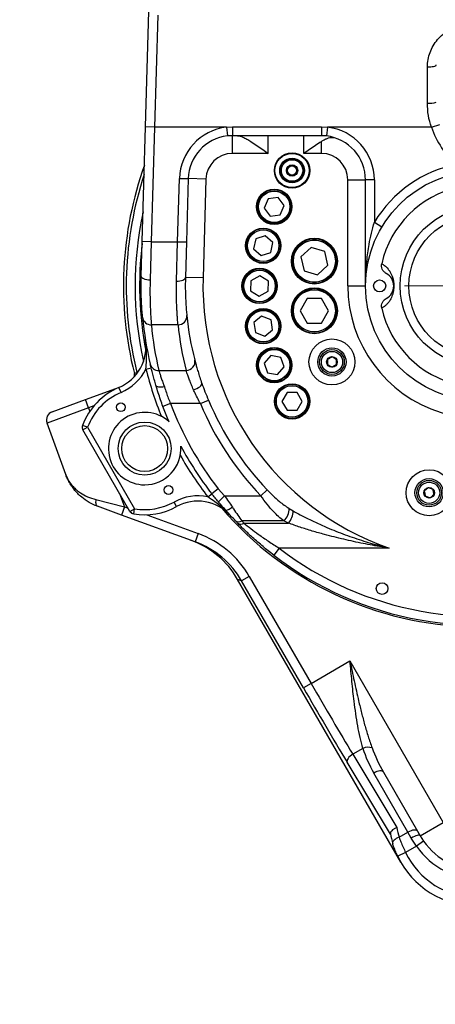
# Model space of a CAD drawing. Header units: millimetres. Extents: x -7 to 844, y 0 to 594.
# Tile 16 of 137: x 261 to 279, y 179 to 222. Entities that reach past the tile are written whole.
import ezdxf

# ---------------------------------------------------------------- set-up
doc = ezdxf.new("R2010")
doc.units = ezdxf.units.MM
doc.styles.add('SLDTEXTSTYLE2', font='HYSWLONGFANGSONG.TTF', dxfattribs={"bigfont": 'bigfont'})
doc.styles.add('SLDTEXTSTYLE3', font='HYSWLONGFANGSONG.TTF')
doc.dimstyles.new('SLDDIMSTYLE1', dxfattribs={"dimtxt": 9.875366, "dimasz": 4.884615, "dimexe": 0, "dimexo": 0.0625, "dimgap": 2.468842, "dimtad": 2, "dimlfac": 13, "dimrnd": 1e-09, "dimzin": 12, "dimdsep": 46, "dimtxsty": 'SLDTEXTSTYLE3', "dimsah": 1, "dimcen": 0.09, "dimadec": 0, "dimazin": 3, "dimtfac": 1, "dimtdec": 3, "dimtofl": 0, "dimtmove": 0, "dimatfit": 3, "dimfxl": 1, "dimfrac": 2, "dimtolj": 1, "dimtzin": 12, "dimarcsym": 0})
doc.dimstyles.new('SLDDIMSTYLE13', dxfattribs={"dimtxt": 9.875366, "dimasz": 4.884615, "dimexe": 0, "dimexo": 0.0625, "dimgap": 2.468842, "dimtad": 0, "dimtih": 1, "dimtoh": 1, "dimlfac": 5, "dimrnd": 1e-09, "dimzin": 12, "dimdsep": 46, "dimtxsty": 'SLDTEXTSTYLE3', "dimblk1": 'NONE', "dimblk2": 'NONE', "dimsah": 1, "dimcen": 0, "dimadec": 0, "dimazin": 3, "dimtfac": 1, "dimtdec": 3, "dimtofl": 0, "dimtmove": 0, "dimatfit": 3, "dimldrblk": 'NONE', "dimfxl": 1, "dimfrac": 2, "dimtolj": 1, "dimtzin": 12, "dimarcsym": 0})
doc.dimstyles.new('SLDDIMSTYLE14', dxfattribs={"dimtxt": 9.875366, "dimasz": 4.884615, "dimexe": 0, "dimexo": 0.0625, "dimgap": 2.468842, "dimtad": 0, "dimtih": 1, "dimtoh": 1, "dimlfac": 5, "dimrnd": 1e-09, "dimzin": 12, "dimdsep": 46, "dimtxsty": 'SLDTEXTSTYLE3', "dimblk1": 'NONE', "dimblk2": 'NONE', "dimsah": 1, "dimcen": 0, "dimadec": 0, "dimazin": 3, "dimtfac": 1, "dimtdec": 3, "dimtmove": 0, "dimatfit": 3, "dimldrblk": 'NONE', "dimfxl": 1, "dimfrac": 2, "dimtolj": 1, "dimtzin": 12, "dimarcsym": 0})
doc.dimstyles.new('SLDDIMSTYLE15', dxfattribs={"dimtxt": 9.875366, "dimasz": 4.884615, "dimexe": 0, "dimexo": 0.0625, "dimgap": 2.468842, "dimtad": 0, "dimtih": 1, "dimtoh": 1, "dimlfac": 5, "dimrnd": 1e-09, "dimzin": 12, "dimdsep": 46, "dimtxsty": 'SLDTEXTSTYLE3', "dimblk1": 'NONE', "dimblk2": 'NONE', "dimsah": 1, "dimcen": 0, "dimadec": 0, "dimazin": 3, "dimtfac": 1, "dimtdec": 3, "dimtmove": 0, "dimatfit": 3, "dimldrblk": 'NONE', "dimfxl": 1, "dimfrac": 2, "dimtolj": 1, "dimtzin": 12, "dimarcsym": 0})
doc.dimstyles.new('SLDDIMSTYLE8', dxfattribs={"dimtxt": 9.875366, "dimasz": 4.884615, "dimexe": 0, "dimexo": 0.0625, "dimgap": 2.468842, "dimtad": 0, "dimtih": 1, "dimtoh": 1, "dimlfac": 3, "dimrnd": 1e-09, "dimzin": 12, "dimdsep": 46, "dimtxsty": 'SLDTEXTSTYLE3', "dimblk1": 'NONE', "dimblk2": 'NONE', "dimsah": 1, "dimcen": 0, "dimadec": 0, "dimazin": 3, "dimtol": 1, "dimtp": 0.015, "dimtfac": 1, "dimtdec": 3, "dimtmove": 0, "dimatfit": 3, "dimldrblk": 'NONE', "dimfxl": 1, "dimfrac": 2, "dimtolj": 1, "dimtzin": 12, "dimarcsym": 0})

# ---------------------------------------------------------------- blocks, each defined once
blk = doc.blocks.new('_D_1')
at = {"color": 7, "linetype": 'Continuous', "lineweight": 18}
for p, q in [((280.678, 393.721), (61.134, 393.721)), ((62.134, 126.875), (62.134, 393.721)), ((197.046, 126.875), (61.134, 126.875))]:
    blk.add_line(p, q, dxfattribs=at)
for points in [[(62.134, 393.721), (61.382, 388.836), (62.885, 388.836)], [(62.134, 126.875), (62.885, 131.759), (61.382, 131.759)]]:
    blk.add_solid(points, dxfattribs=at)
at = {"color": 7, "linetype": 'Continuous', "lineweight": 18, "insert": (50.196, 251.655), "char_height": 9.2604, "attachment_point": 1, "rotation": 90, "style": 'SLDTEXTSTYLE3'}
blk.add_mtext('3469', dxfattribs=at)
blk = doc.blocks.new('_D_4')
at = {"color": 7, "linetype": 'Continuous', "lineweight": 18}
for p, q in [((98.446, 225.475), (98.446, 84.223)), ((304.139, 165.644), (304.139, 84.223)), ((98.446, 85.223), (304.139, 85.223))]:
    blk.add_line(p, q, dxfattribs=at)
for points in [[(98.446, 85.223), (103.331, 84.472), (103.331, 85.975)], [(304.139, 85.223), (299.254, 85.975), (299.254, 84.472)]]:
    blk.add_solid(points, dxfattribs=at)
at = {"color": 7, "linetype": 'Continuous', "lineweight": 18, "insert": (192.649, 97.16), "char_height": 9.2604, "attachment_point": 1, "style": 'SLDTEXTSTYLE3'}
blk.add_mtext('2674', dxfattribs=at)
blk = doc.blocks.new('_D_6')
at = {"color": 7, "linetype": 'Continuous', "lineweight": 18}
for p, q in [((280.678, 393.721), (82.321, 393.721)), ((83.321, 393.721), (83.321, 158.336)), ((275.155, 158.336), (82.321, 158.336))]:
    blk.add_line(p, q, dxfattribs=at)
for points in [[(83.321, 393.721), (82.569, 388.836), (84.072, 388.836)], [(83.321, 158.336), (84.072, 163.221), (82.569, 163.221)]]:
    blk.add_solid(points, dxfattribs=at)
at = {"color": 7, "linetype": 'Continuous', "lineweight": 18, "insert": (71.383, 267.385), "char_height": 9.2604, "attachment_point": 1, "rotation": 90, "style": 'SLDTEXTSTYLE3'}
blk.add_mtext('3060', dxfattribs=at)
blk = doc.blocks.new('SW_CENTERMARKSYMBOL_2')
at = {"color": 0, "linetype": 'Continuous', "lineweight": 18}
for p, q in [((0, 0.385), (0, 3.301)), ((-0.385, 0), (-3.301, 0)), ((0, 0), (-0.192, 0)), ((0, 0), (0, 0.192)), ((0, 0), (0, -0.192)), ((0, 0), (0.192, 0)), ((0.385, 0), (3.301, 0)), ((0, -0.385), (0, -3.301))]:
    blk.add_line(p, q, dxfattribs=at)
blk = doc.blocks.new('_D_28')
at = {"color": 7, "linetype": 'Continuous', "lineweight": 18}
blk.add_line((754.604, 285.289), (748.254, 285.289), dxfattribs=at)
at = {"color": 7, "linetype": 'Continuous', "lineweight": 18, "char_height": 9.2604, "attachment_point": 1}
for s, insert, style in [('10H7深15', (669.173, 320.457), 'SLDTEXTSTYLE2'), ('%%c', (657.557, 320.457), 'SLDTEXTSTYLE3'), ('Depth 15', (665.328, 308.23), 'SLDTEXTSTYLE3')]:
    blk.add_mtext(s, dxfattribs=dict(at, insert=insert, style=style))
blk = doc.blocks.new('_None')
blk = doc.blocks.new('_D_45')
at = {"color": 7, "linetype": 'Continuous', "lineweight": 18}
blk.add_line((521.285, 333.673), (471.743, 333.673), dxfattribs=at)
at = {"color": 7, "linetype": 'Continuous', "lineweight": 18, "char_height": 9.2604, "attachment_point": 1}
for s, insert, style in [('H8通', (502.411, 345.611), 'SLDTEXTSTYLE2'), ('2-', (471.743, 345.611), 'SLDTEXTSTYLE3'), ('%%c', (482.152, 345.611), 'SLDTEXTSTYLE3'), ('30', (493.768, 345.611), 'SLDTEXTSTYLE3')]:
    blk.add_mtext(s, dxfattribs=dict(at, insert=insert, style=style))
blk = doc.blocks.new('_D_46')
at = {"color": 7, "linetype": 'Continuous', "lineweight": 18}
blk.add_line((688.896, 334.435), (722.792, 334.435), dxfattribs=at)
at = {"color": 7, "linetype": 'Continuous', "lineweight": 18, "attachment_point": 1}
for s, insert, char_height, style in [('通', (714.149, 346.373), 9.26, 'SLDTEXTSTYLE2'), ('8-', (690.483, 346.373), 9.2604, 'SLDTEXTSTYLE3'), ('M20', (700.893, 346.373), 9.2604, 'SLDTEXTSTYLE3')]:
    blk.add_mtext(s, dxfattribs=dict(at, insert=insert, char_height=char_height, style=style))
blk = doc.blocks.new('_D_55')
at = {"color": 7, "linetype": 'Continuous', "lineweight": 18}
blk.add_line((512.91, 531.632), (472.011, 531.632), dxfattribs=at)
at = {"color": 7, "linetype": 'Continuous', "lineweight": 18, "attachment_point": 1}
for s, insert, char_height, style in [('通', (502.68, 543.569), 9.26, 'SLDTEXTSTYLE2'), ('%%c', (482.421, 543.569), 9.2604, 'SLDTEXTSTYLE3'), ('22', (494.037, 543.569), 9.2604, 'SLDTEXTSTYLE3'), ('8-', (472.011, 543.569), 9.2604, 'SLDTEXTSTYLE3')]:
    blk.add_mtext(s, dxfattribs=dict(at, insert=insert, char_height=char_height, style=style))

msp = doc.modelspace()

# ---------------------------------------------------------------- linework, layer by layer
at = {"color": 7, "linetype": 'Continuous', "lineweight": 25}
for p, q in [((266.10183, 217.10114), (266.247157, 222.14005)), ((266.631612, 221.966417), (266.486286, 217.090052)), ((278.369965, 218.14133), (278.369965, 219.710334)), ((265.958091, 212.117255), (266.10183, 217.10114)), ((266.486286, 217.090052), (266.10183, 217.10114)), ((266.486286, 217.090052), (266.342547, 212.106167)), ((269.617711, 217.090052), (266.486286, 217.090052)), ((269.617711, 217.090052), (269.88315, 217.104875)), ((269.617711, 217.090052), (269.66195, 216.707989)), ((269.88315, 217.104875), (273.75458, 217.104875)), ((269.88315, 217.104875), (269.88315, 216.720753)), ((273.75458, 217.104875), (274.020019, 217.090052)), ((273.75458, 217.104875), (273.75458, 216.720753)), ((274.020019, 217.090052), (273.975779, 216.707989)), ((278.54484, 217.090052), (274.020019, 217.090052)), ((278.54484, 217.090052), (278.910025, 217.210754)), ((269.88315, 216.720753), (269.66195, 216.707989)), ((273.75458, 216.720753), (269.88315, 216.720753)), ((269.88315, 215.951523), (269.88315, 216.720753)), ((273.975779, 216.707989), (273.75458, 216.720753)), ((273.75458, 215.951523), (273.75458, 216.475561)), ((271.439196, 215.951523), (269.88315, 215.951523)), ((273.75458, 215.951523), (272.985349, 215.951523)), ((267.496873, 212.106167), (267.576417, 214.864204)), ((267.576417, 214.864204), (267.960872, 214.853116)), ((267.960872, 214.853116), (267.881328, 212.095079)), ((268.729783, 214.83094), (267.960872, 214.853116)), ((268.729783, 214.83094), (268.605754, 210.530455)), ((274.908426, 214.797676), (275.677657, 214.797676)), ((274.908426, 210.182292), (274.908426, 214.797676)), ((276.062273, 214.797676), (275.677657, 214.797676)), ((275.677657, 210.182292), (275.677657, 214.797676)), ((276.062273, 214.797676), (276.062273, 212.955793)), ((271.433301, 213.976908), (271.265068, 213.570756)), ((271.869156, 214.034289), (271.433301, 213.976908)), ((272.136777, 213.685519), (271.869156, 214.034289)), ((271.265068, 213.570756), (271.532689, 213.221986)), ((271.968543, 213.279367), (272.136777, 213.685519)), ((271.532689, 213.221986), (271.968543, 213.279367)), ((276.062273, 212.955793), (276.391943, 212.757686)), ((265.914565, 210.608071), (265.958091, 212.117255)), ((266.342547, 212.106167), (265.958091, 212.117255)), ((266.342547, 212.106167), (266.299021, 210.429296)), ((266.342547, 212.106167), (267.496873, 212.106167)), ((267.452387, 210.392336), (267.496873, 212.106167)), ((267.496873, 212.106167), (267.881328, 212.095079)), ((267.881328, 212.095079), (267.836843, 210.552631)), ((270.896585, 212.228717), (270.805184, 211.798708)), ((271.314684, 212.364565), (270.896585, 212.228717)), ((271.641382, 212.070405), (271.314684, 212.364565)), ((270.805184, 211.798708), (271.131882, 211.504548)), ((271.549981, 211.640396), (271.641382, 212.070405)), ((273.311802, 211.86205), (272.861738, 211.442358)), ((273.900297, 211.682129), (273.311802, 211.86205)), ((274.038729, 211.082516), (273.900297, 211.682129)), ((271.131882, 211.504548), (271.549981, 211.640396)), ((272.861738, 211.442358), (273.00017, 210.842746)), ((273.00017, 210.842746), (273.588665, 210.662825)), ((273.588665, 210.662825), (274.038729, 211.082516)), ((268.605754, 210.530455), (267.836843, 210.552631)), ((270.687439, 210.41199), (270.675931, 209.972525)), ((271.07378, 210.621756), (270.687439, 210.41199)), ((271.448614, 210.392058), (271.07378, 210.621756)), ((271.437106, 209.952593), (271.448614, 210.392058)), ((270.675931, 209.972525), (271.050765, 209.742827)), ((271.050765, 209.742827), (271.437106, 209.952593)), ((274.908426, 210.182292), (275.677657, 210.182292)), ((273.142541, 209.635085), (272.834849, 209.102146)), ((273.757926, 209.635085), (273.142541, 209.635085)), ((274.065618, 209.102146), (273.757926, 209.635085)), ((272.834849, 209.102146), (273.142541, 208.569207)), ((273.757926, 208.569207), (274.065618, 209.102146)), ((271.154512, 208.86423), (270.812867, 208.587571)), ((271.564928, 208.706686), (271.154512, 208.86423)), ((271.633699, 208.272483), (271.564928, 208.706686)), ((267.513795, 208.491964), (266.354558, 208.491964)), ((270.812867, 208.587571), (270.881638, 208.153368)), ((271.292054, 207.995824), (271.633699, 208.272483)), ((273.142541, 208.569207), (273.757926, 208.569207)), ((270.881638, 208.153368), (271.292054, 207.995824)), ((271.554176, 207.150846), (271.268668, 206.81656)), ((271.98643, 207.070732), (271.554176, 207.150846)), ((272.133176, 206.656333), (271.98643, 207.070732)), ((266.119856, 206.566988), (266.343822, 206.622608)), ((271.268668, 206.81656), (271.415415, 206.40216)), ((271.847669, 206.322046), (272.133176, 206.656333)), ((265.622025, 206.255296), (265.612458, 206.376566)), ((266.680256, 206.505767), (267.868936, 206.505767)), ((271.415415, 206.40216), (271.847669, 206.322046)), ((263.48681, 205.235092), (264.960693, 205.771542)), ((265.032317, 205.5512), (264.942756, 205.763881)), ((262.041129, 204.708908), (263.48681, 205.235092)), ((263.618356, 204.873672), (263.48681, 205.235092)), ((272.259386, 205.538985), (272.039579, 205.158267)), ((272.699002, 205.538985), (272.259386, 205.538985)), ((272.918809, 205.158267), (272.699002, 205.538985)), ((263.618356, 204.873672), (261.811255, 204.215941)), ((267.187878, 205.060086), (266.85455, 204.933519)), ((268.489804, 205.060086), (267.187878, 205.060086)), ((268.489804, 205.060086), (268.841213, 205.207773)), ((272.039579, 205.158267), (272.259386, 204.777549)), ((272.699002, 204.777549), (272.918809, 205.158267)), ((272.259386, 204.777549), (272.699002, 204.777549)), ((262.627125, 201.974357), (261.811255, 204.215941)), ((263.576123, 204.033787), (263.359936, 204.114519)), ((263.376271, 203.918402), (263.576123, 204.033787)), ((263.576123, 204.033787), (265.623232, 200.488091)), ((265.423379, 200.372706), (263.376271, 203.918402)), ((268.813587, 201.003847), (268.982792, 201.134749)), ((269.264799, 201.35292), (268.982792, 201.134749)), ((269.264799, 201.35292), (269.538425, 201.050313)), ((269.538425, 201.050313), (269.270265, 200.789958)), ((269.538425, 201.050313), (271.117966, 201.050313)), ((271.117966, 201.050313), (271.393597, 201.313612)), ((263.937875, 200.883724), (265.182453, 200.576353)), ((265.050907, 200.214932), (264.006369, 200.595113)), ((265.182453, 200.576353), (265.050907, 200.214932)), ((267.453589, 200.578465), (267.342284, 200.780617)), ((268.262833, 199.045887), (265.050907, 200.214932)), ((265.423379, 200.372706), (265.623232, 200.488091)), ((265.585054, 200.260502), (265.623232, 200.488091)), ((272.349237, 200.498214), (272.531831, 200.389649)), ((272.122371, 199.962456), (270.287421, 199.962456)), ((270.382913, 199.863666), (272.32053, 199.863666)), ((272.32053, 199.863666), (272.122371, 199.962456)), ((268.394379, 199.407307), (268.262833, 199.045887)), ((271.913565, 198.775809), (271.67923, 198.470823)), ((276.709757, 198.775809), (271.913565, 198.775809)), ((270.61663, 197.543037), (270.283747, 197.350846)), ((270.61663, 197.543037), (273.305799, 192.885261)), ((277.213556, 185.105369), (270.106347, 197.415414)), ((270.283747, 197.350846), (270.106347, 197.415414)), ((272.972915, 192.69307), (270.283747, 197.350846)), ((273.305799, 192.885261), (274.999579, 193.863165)), ((274.999579, 193.863165), (279.056635, 186.836138)), ((273.305799, 192.885261), (272.972915, 192.69307)), ((275.565322, 190.060997), (275.121615, 189.804823)), ((276.762653, 186.327644), (274.878122, 189.457802)), ((275.121615, 189.804823), (277.039846, 186.618691)), ((277.524487, 186.412973), (276.038702, 188.986429)), ((276.46118, 189.023906), (277.946965, 186.450451)), ((278.057375, 186.259215), (279.056635, 186.836138)), ((277.138948, 186.190382), (277.524487, 186.412973)), ((277.671701, 186.157992), (277.524487, 186.412973)), ((277.946965, 186.450451), (278.057375, 186.259215)), ((278.208702, 186.022727), (277.894532, 185.800858)), ((278.057375, 186.259215), (278.208702, 186.022727)), ((277.424318, 185.52938), (277.07764, 185.362818)), ((277.894532, 185.800858), (277.424318, 185.52938))]:
    msp.add_line(p, q, dxfattribs=at)
at = {"color": 8, "linetype": 'Continuous', "lineweight": 25}
for p, q in [((271.439196, 215.951523), (271.439196, 216.720753)), ((272.985349, 215.951523), (272.985349, 216.720753)), ((265.768306, 206.428355), (265.727157, 206.417994)), ((263.851732, 204.958614), (263.618356, 204.873672)), ((263.618356, 204.873672), (263.673446, 204.722315)), ((264.972048, 201.154436), (265.182453, 200.576353)), ((265.182453, 200.576353), (265.338621, 200.519512)), ((266.155329, 200.222255), (268.394379, 199.407307))]:
    msp.add_line(p, q, dxfattribs=at)
at = {"color": 7, "linetype": 'Continuous', "lineweight": 25, "flags": 128}
for points in [[(278.369965, 219.710334), (278.445, 219.712012), (278.517151, 219.716982), (278.583646, 219.725054), (278.641929, 219.735916), (278.689761, 219.749151), (278.725303, 219.764252), (278.74719, 219.780637), (278.75458, 219.797676)], [(266.299021, 210.429296), (266.223419, 210.434336), (266.150769, 210.445726), (266.083907, 210.463022), (266.025445, 210.485549), (265.977664, 210.512426), (265.942431, 210.542605), (265.92112, 210.574907), (265.914565, 210.608071)], [(267.452387, 210.392336), (267.526791, 210.393856), (267.598382, 210.401798), (267.664454, 210.415861), (267.722509, 210.435514), (267.770351, 210.460013), (267.806173, 210.488434), (267.82862, 210.519701), (267.836843, 210.552631)], [(265.612458, 206.376566), (265.637832, 206.385731), (265.727157, 206.417994)], [(266.922541, 205.790815), (266.856446, 205.77807), (266.792461, 205.771565), (266.732629, 205.771506), (266.678861, 205.777897), (266.632872, 205.790533), (266.596133, 205.80901), (266.569814, 205.83274), (266.554757, 205.860963)], [(268.188889, 205.663038), (268.266132, 205.6893), (268.339897, 205.721165), (268.406864, 205.757199), (268.464019, 205.79578), (268.508789, 205.835171), (268.539158, 205.873599), (268.553759, 205.909334), (268.551935, 205.940767)], [(263.937875, 200.883724), (263.930437, 200.830589), (263.927713, 200.780316), (263.929766, 200.734047), (263.936548, 200.692833), (263.947906, 200.657611), (263.963581, 200.629181), (263.983218, 200.60819), (264.006369, 200.595113)], [(269.879706, 200.554607), (269.829851, 200.517059), (269.781424, 200.484141), (269.735816, 200.456797), (269.694334, 200.435811), (269.658166, 200.421784), (269.628351, 200.415119), (269.605744, 200.416007), (269.590991, 200.424422)], [(275.121615, 189.804823), (275.060083, 189.764264), (275.004126, 189.719484), (274.955811, 189.672138), (274.916921, 189.623974), (274.888895, 189.57677), (274.872766, 189.532272), (274.86913, 189.492121), (274.878122, 189.457802)], [(276.46118, 189.023906), (276.43734, 189.050417), (276.401617, 189.068519), (276.355382, 189.077515), (276.300412, 189.077062), (276.23882, 189.067175), (276.172973, 189.048236), (276.105402, 189.020971), (276.038702, 188.986429)], [(277.946965, 186.450451), (277.923126, 186.476961), (277.887402, 186.495063), (277.841167, 186.50406), (277.786197, 186.503606), (277.724605, 186.49372), (277.658758, 186.47478), (277.591187, 186.447515), (277.524487, 186.412973)], [(277.138948, 186.190382), (277.074779, 186.164578), (277.015735, 186.134468), (276.963785, 186.101058), (276.920663, 186.065462), (276.887807, 186.028868), (276.866315, 185.992497), (276.856903, 185.957562), (276.859885, 185.92523)], [(278.057375, 186.259215), (278.040716, 186.273289), (278.011896, 186.279433), (277.972024, 186.277409), (277.922631, 186.267296), (277.865616, 186.249482), (277.80317, 186.224651), (277.737693, 186.193759), (277.671701, 186.157992)]]:
    msp.add_lwpolyline(points, dxfattribs=at)
at = {"color": 8, "linetype": 'Continuous', "lineweight": 25, "flags": 128}
msp.add_lwpolyline([(267.124821, 204.270562), (267.057856, 204.426518), (266.85455, 204.933519)], dxfattribs=at)
at = {"color": 7, "linetype": 'Continuous', "lineweight": 25}
for centre, radius in [((272.479194, 215.206316), 0.769231), ((272.479194, 215.206316), 0.746154), ((272.479194, 215.206316), 0.538462), ((272.479194, 215.206316), 0.5), ((272.479194, 215.206316), 0.467022), ((272.479194, 215.206316), 0.246154), ((272.479194, 215.206316), 0.199846), ((280.677657, 210.182292), 5), ((271.700922, 213.628137), 0.769231), ((271.700922, 213.628137), 0.746154), ((271.700922, 213.628137), 0.692308), ((271.700922, 213.628137), 0.684615), ((280.677657, 210.182292), 3.492255), ((280.677657, 210.182292), 3.109103), ((271.223283, 211.934556), 0.769231), ((271.223283, 211.934556), 0.746154), ((271.223283, 211.934556), 0.692308), ((271.223283, 211.934556), 0.684615), ((273.450233, 211.262437), 1), ((273.450233, 211.262437), 0.976923), ((273.450233, 211.262437), 0.923077), ((273.450233, 211.262437), 0.915385), ((271.062273, 210.182292), 0.769231), ((271.062273, 210.182292), 0.746154), ((271.062273, 210.182292), 0.692308), ((271.062273, 210.182292), 0.684615), ((276.293042, 210.182292), 0.261538), ((273.450233, 209.102146), 1), ((273.450233, 209.102146), 0.976923), ((273.450233, 209.102146), 0.923077), ((273.450233, 209.102146), 0.915385), ((271.223283, 208.430027), 0.769231), ((271.223283, 208.430027), 0.746154), ((271.223283, 208.430027), 0.692308), ((271.223283, 208.430027), 0.684615), ((274.216119, 206.874599), 1), ((271.700922, 206.736446), 0.769231), ((271.700922, 206.736446), 0.746154), ((271.700922, 206.736446), 0.692308), ((271.700922, 206.736446), 0.684615), ((274.216119, 206.874599), 0.615385), ((274.216119, 206.874599), 0.538462), ((274.216119, 206.874599), 0.461538), ((274.216119, 206.874599), 0.230769), ((272.479194, 205.158267), 0.769231), ((272.479194, 205.158267), 0.746154), ((272.479194, 205.158267), 0.692308), ((272.479194, 205.158267), 0.684615), ((265.023811, 204.905369), 0.192308), ((266.062273, 203.105369), 1.153846), ((266.062273, 203.105369), 1), ((278.446888, 201.182292), 1), ((267.100734, 201.305369), 0.192308), ((278.446888, 201.182292), 0.615385), ((278.446888, 201.182292), 0.538462), ((278.446888, 201.182292), 0.461538), ((278.446888, 201.182292), 0.230769), ((276.39896, 197.013817), 0.253846)]:
    msp.add_circle(centre, radius, dxfattribs=at)
for centre, radius, start, end in [((278.46532, 219.222963), 1.085828, 264.9618891, 285.4498869), ((269.88315, 214.797676), 2.307692, 96.6049863, 178.3480009), ((273.75458, 214.797676), 2.307692, 0, 83.3950137), ((281.831503, 218.176372), 3.461538, 198.2899492, 231.3777544), ((269.88315, 214.797676), 1.923077, 96.6049863, 178.3480009), ((273.75458, 214.797676), 1.923077, 0, 83.3950137), ((269.88315, 214.797676), 1.153846, 90, 178.3480009), ((273.75458, 214.797676), 1.153846, 0, 90), ((280.677657, 210.182292), 15.538462, 160.244187, 194.1772817), ((280.677657, 210.182292), 5.384615, 100.7762879, 148.9972809), ((280.677657, 210.182292), 4.400359, 102.7232584, 167.2767416), ((280.677657, 210.182292), 12.076923, 178.3480009, 250.8190749), ((276.293042, 210.182292), 0.615385, 297.9522612, 62.0477388), ((280.677657, 210.182292), 4.400359, 192.7232584, 257.2767416), ((266.339929, 208.862743), 0.371067, 186.9484759, 272.2594254), ((280.677657, 210.182292), 14.769231, 185.3007666, 193.3242601), ((267.5213, 208.867834), 0.375944, 268.8561187, 3.6880445), ((280.677657, 210.182292), 12.846154, 185.7645454, 194.5106638), ((280.677657, 209.820872), 14.384615, 185.3007666, 193.3242601), ((280.677657, 209.820872), 13.230769, 185.7645454, 194.5106638), ((264.196412, 207.536223), 1.923077, 292.83627, 9.1210172), ((267.870419, 206.884881), 0.379116, 269.7757844, 11.9773357), ((264.196412, 207.536223), 2.153846, 292.83627, 333.2562027), ((266.660475, 206.871766), 0.366533, 194.7334818, 273.0936081), ((266.062273, 203.105369), 2.884615, 112.83627, 159.522548), ((266.062273, 203.105369), 2.653846, 112.83627, 159.522548), ((280.677657, 210.182292), 14.769231, 232.4633727, 341.7744485), ((280.677657, 210.182292), 14.429523, 200.7922743, 217.7267452), ((280.677657, 210.182292), 13.220467, 202.7956199, 223.6891576), ((280.677657, 210.182292), 12.839286, 202.7956199, 223.6891576), ((262.172675, 204.347487), 0.384615, 110, 200), ((266.062273, 203.105369), 1.576923, 47.6380779, 270), ((263.576123, 204.033787), 0.230769, 159.522548, 210), ((266.062273, 203.105369), 1.576923, 270, 4.0354306), ((268.381134, 198.893862), 2.153846, 78.4173058, 118.8372385), ((266.062273, 203.105369), 2.884615, 260.477452, 298.8372385), ((266.062273, 203.105369), 2.653846, 260.477452, 298.8372385), ((268.381134, 198.893862), 1.923077, 42.5524912, 118.8372385), ((265.623232, 200.488091), 0.230769, 210, 260.477452), ((271.63684, 200.483965), 0.712539, 312.9539288, 1.1458183), ((271.730134, 200.406277), 0.80187, 317.4150202, 358.8117798), ((270.15278, 200.163691), 0.242123, 233.7490313, 303.7854533), ((280.677657, 210.182292), 14.769231, 223.7539825, 224.3012601), ((270.247671, 200.062282), 0.24029, 234.359022, 304.2519168), ((280.677657, 209.910328), 14.384615, 223.7539825, 224.3012601), ((275.792019, 189.536222), 0.571647, 72.8866796, 113.3637694), ((280.455031, 187.183276), 3.461538, 189.3870135, 196.6686272), ((280.544422, 187.028446), 3.846154, 190.2878924, 196.6686272), ((280.722069, 187.797676), 3.076923, 215.2298921, 270), ((280.544422, 187.028446), 3.461538, 205.6621222, 270), ((280.722069, 187.797676), 3.461538, 215.2298921, 270), ((280.544422, 187.028446), 3.846154, 205.6621222, 270)]:
    msp.add_arc(centre, radius, start, end, dxfattribs=at)
at = {"color": 8, "linetype": 'Continuous', "lineweight": 25}
for radius, start, end in [(15.417113, 161.6787169, 194.1324095), (15.032732, 167.6044826, 192.6358718), (14.838236, 172.8201598, 190.9797416), (5.769231, 180, 325.4792375), (15, 193.9467633, 202.2531859), (14.384615, 232.4633727, 341.365571), (14.786071, 208.1067411, 217.7267452), (15, 209.4203226, 217.7267452), (14.838236, 220.6937668, 268.8299107)]:
    msp.add_arc((280.677657, 210.182292), radius, start, end, dxfattribs=at)
at = {"color": 7, "linetype": 'Continuous', "lineweight": 25}
for centre, major_axis, ratio, start_param, end_param in [((266.947371, 195.431684), (-3.981485, 1.449142), 0.998527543, 4.013531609, 4.71238898), ((266.770657, 195.496003), (3.619532, -1.317402), 0.998527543, 0.871938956, 1.570796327), ((266.770657, 195.496003), (3.620597, -1.31779), 0.998233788, 1.473369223, 1.570796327), ((266.947371, 195.431684), (3.620597, -1.31779), 0.998233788, 0.871938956, 1.570796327), ((273.550063, 193.026287), (-3.846154, 6.661734), 0.036666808, 1.570796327, 2.054243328), ((273.21718, 192.834096), (-4.038462, 6.994821), 0.034920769, 1.570796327, 2.054243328), ((277.371049, 189.755659), (-1.465201, 2.537803), 0.525, 1.161091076, 1.570796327), ((277.46044, 189.600829), (-1.465201, 2.537803), 0.39375, 1.161091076, 1.570796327)]:
    msp.add_ellipse(centre, major_axis=major_axis, ratio=ratio, start_param=start_param, end_param=end_param, dxfattribs=at)
for points, knots in [([(278.369965, 219.710334), (278.375771, 219.818683), (278.387385, 220.035407), (278.476869, 220.348558), (278.616896, 220.641055), (278.808127, 220.907957), (279.04651, 221.139622), (279.323121, 221.328767), (279.628738, 221.465675), (279.954257, 221.554678), (280.179589, 221.565784), (280.293042, 221.571376)], [0, 0, 0, 0, 0.109952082, 0.21992897, 0.330535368, 0.441152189, 0.554358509, 0.66754609, 0.777865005, 0.888156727, 1, 1, 1, 1]), ([(278.54484, 217.090052), (278.494609, 217.259377), (278.39266, 217.603048), (278.377603, 217.960164), (278.369965, 218.14133)], [0, 0, 0, 0, 0.492696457, 1, 1, 1, 1]), ([(270.106849, 216.720753), (270.141979, 216.717035), (270.212318, 216.70959), (270.347497, 216.656181), (270.503733, 216.576394), (270.703291, 216.456825), (270.937947, 216.302672), (271.192426, 216.125969), (271.360526, 216.00715), (271.438603, 215.951941), (271.439196, 215.951523)], [0, 0, 0, 0, 0.1089715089, 0.2181863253, 0.3474766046, 0.4769664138, 0.6591306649, 0.8415053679, 0.9987979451, 1, 1, 1, 1]), ([(272.985349, 215.951523), (272.985942, 215.951941), (273.072743, 216.013319), (273.245868, 216.135529), (273.504513, 216.315323), (273.670547, 216.421714), (273.75458, 216.475561)], [0, 0, 0, 0, 0.002264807, 0.331987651, 0.661903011, 1, 1, 1, 1]), ([(273.75458, 216.475561), (273.797448, 216.500731), (273.884092, 216.551605), (274.007855, 216.605197), (274.123027, 216.639497), (274.228887, 216.654069), (274.287636, 216.64242), (274.317696, 216.63646)], [0, 0, 0, 0, 0.201868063, 0.408015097, 0.598743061, 0.794692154, 1, 1, 1, 1]), ([(275.677657, 210.182292), (275.677657, 210.183629), (275.677672, 210.301275), (275.683708, 210.661657), (275.723422, 211.263084), (275.813813, 211.910011), (275.927568, 212.475188), (276.017383, 212.795636), (276.062273, 212.955793)], [0, 0, 0, 0, 0.001437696, 0.126517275, 0.387539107, 0.648473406, 0.82431045, 1, 1, 1, 1]), ([(276.581494, 210.725885), (276.544981, 210.750091), (276.471952, 210.798506), (276.401446, 210.911617), (276.369166, 211.034152), (276.380237, 211.114397), (276.385348, 211.151436)], [0, 0, 0, 0, 0.2594726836, 0.5189622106, 0.777961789, 1, 1, 1, 1]), ([(276.385348, 211.151436), (276.425629, 211.126594), (276.520442, 211.06812), (276.643241, 210.949256), (276.744777, 210.806182), (276.807983, 210.682347), (276.847597, 210.578399), (276.872445, 210.491923), (276.888055, 210.420558), (276.898818, 210.353741), (276.905587, 210.295682), (276.908768, 210.238862), (276.90968, 210.209254), (276.910001, 210.183051), (276.909659, 210.152039), (276.908301, 210.114084), (276.904968, 210.066099), (276.899691, 210.017639), (276.888426, 209.944796), (276.871737, 209.863877), (276.849377, 209.790833), (276.804228, 209.673271), (276.734584, 209.53022), (276.637665, 209.408329), (276.522599, 209.3011), (276.436278, 209.245784), (276.385348, 209.213147)], [0, 0, 0, 0, 0.104164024, 0.245179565, 0.336390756, 0.395180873, 0.432992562, 0.457289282, 0.472914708, 0.483003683, 0.493306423, 0.496543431, 0.497985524, 0.499914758, 0.501850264, 0.504245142, 0.508564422, 0.515888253, 0.523251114, 0.546394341, 0.569623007, 0.592856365, 0.684513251, 0.776248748, 0.867985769, 1, 1, 1, 1]), ([(265.971588, 208.817852), (265.96476, 208.894314), (265.9509, 209.049518), (265.92779, 209.393661), (265.910927, 209.813013), (265.905998, 210.227557), (265.912293, 210.507157), (265.914565, 210.608071)], [0, 0, 0, 0, 0.21441463, 0.435225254, 0.651569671, 0.874242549, 1, 1, 1, 1]), ([(266.299021, 210.429296), (266.296776, 210.319935), (266.292589, 210.115931), (266.292976, 209.836762), (266.296625, 209.58362), (266.303457, 209.346404), (266.31545, 209.058079), (266.330186, 208.81248), (266.344726, 208.61214), (266.351281, 208.532023), (266.354558, 208.491964)], [0, 0, 0, 0, 0.124646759, 0.232517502, 0.340389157, 0.45143689, 0.562485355, 0.778023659, 0.889011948, 1, 1, 1, 1]), ([(267.513795, 208.491964), (267.506601, 208.574041), (267.495702, 208.69838), (267.479595, 208.929887), (267.464563, 209.188579), (267.452388, 209.490969), (267.446843, 209.82885), (267.446375, 210.101725), (267.450384, 210.295535), (267.452387, 210.392336)], [0, 0, 0, 0, 0.2185979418, 0.3311610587, 0.4437239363, 0.662357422, 0.7749855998, 0.8876125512, 1, 1, 1, 1]), ([(267.836843, 210.552631), (267.834923, 210.468077), (267.829247, 210.218109), (267.834007, 209.834581), (267.851184, 209.440655), (267.875065, 209.112335), (267.889266, 208.966132), (267.896466, 208.892016)], [0, 0, 0, 0, 0.1113759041, 0.3292591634, 0.5536670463, 0.7737355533, 1, 1, 1, 1]), ([(276.385348, 209.213147), (276.379968, 209.256271), (276.36921, 209.342514), (276.408826, 209.468835), (276.480701, 209.573574), (276.549353, 209.617931), (276.581494, 209.638699)], [0, 0, 0, 0, 0.257386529, 0.514745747, 0.772808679, 1, 1, 1, 1]), ([(266.119856, 206.566988), (266.127609, 206.692331), (266.144952, 206.972698), (266.148006, 207.360187), (266.122695, 207.653871), (266.101769, 207.799446), (266.096064, 207.835509), (266.095292, 207.840323), (266.095173, 207.841069)], [0, 0, 0, 0, 0.290136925, 0.648978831, 0.913297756, 0.988421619, 0.99820423, 1, 1, 1, 1]), ([(268.241282, 206.963557), (268.251543, 206.924255), (268.272358, 206.844528), (268.320649, 206.669138), (268.382816, 206.457115), (268.458311, 206.214374), (268.520759, 206.031876), (268.551935, 205.940767)], [0, 0, 0, 0, 0.197986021, 0.401624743, 0.597631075, 0.799124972, 1, 1, 1, 1]), ([(274.02636, 206.989931), (274.025644, 206.958149), (274.024419, 206.903768), (274.022639, 206.824716), (274.021752, 206.785371), (274.021359, 206.767929)], [0, 0, 0, 0, 0.439125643, 0.75137419, 1, 1, 1, 1]), ([(274.221119, 207.096601), (274.193237, 207.08133), (274.14553, 207.0552), (274.076179, 207.017217), (274.041661, 206.998311), (274.02636, 206.989931)], [0, 0, 0, 0, 0.4391256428, 0.7513741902, 1, 1, 1, 1]), ([(274.410878, 206.981269), (274.399833, 206.987982), (274.368786, 207.006852), (274.310829, 207.042077), (274.257305, 207.074608), (274.228762, 207.091956), (274.221119, 207.096601)], [0, 0, 0, 0, 0.184930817, 0.51984642, 0.871443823, 1, 1, 1, 1]), ([(274.405877, 206.759268), (274.406593, 206.79105), (274.407818, 206.845431), (274.409599, 206.924482), (274.410485, 206.963828), (274.410878, 206.981269)], [0, 0, 0, 0, 0.439125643, 0.75137419, 1, 1, 1, 1]), ([(266.554757, 205.860963), (266.543038, 205.899616), (266.503808, 206.029007), (266.444486, 206.23681), (266.384479, 206.460636), (266.336743, 206.649854), (266.316344, 206.735231), (266.305994, 206.778549)], [0, 0, 0, 0, 0.095400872, 0.319349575, 0.549428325, 0.771391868, 1, 1, 1, 1]), ([(274.021359, 206.767929), (274.029002, 206.763285), (274.057545, 206.745937), (274.111069, 206.713405), (274.169026, 206.678181), (274.200073, 206.659311), (274.211118, 206.652598)], [0, 0, 0, 0, 0.128556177, 0.48015358, 0.815069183, 1, 1, 1, 1]), ([(274.211118, 206.652598), (274.239, 206.667869), (274.286708, 206.693999), (274.356059, 206.731982), (274.390576, 206.750888), (274.405877, 206.759268)], [0, 0, 0, 0, 0.439125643, 0.75137419, 1, 1, 1, 1]), ([(266.680256, 206.505767), (266.689999, 206.473139), (266.709779, 206.406896), (266.755671, 206.261205), (266.814541, 206.085413), (266.872209, 205.923624), (266.911129, 205.820928), (266.922541, 205.790815)], [0, 0, 0, 0, 0.2220413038, 0.4507893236, 0.6744889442, 0.904551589, 1, 1, 1, 1]), ([(268.188889, 205.663038), (268.156836, 205.737959), (268.093983, 205.884872), (268.015836, 206.085468), (267.952182, 206.258962), (267.901566, 206.405807), (267.87992, 206.472119), (267.868936, 206.505767)], [0, 0, 0, 0, 0.204835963, 0.401667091, 0.603954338, 0.799040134, 1, 1, 1, 1]), ([(266.85455, 204.933519), (266.785152, 205.133131), (266.677721, 205.442136), (266.586907, 205.751457), (266.554757, 205.860963)], [0, 0, 0, 0, 0.6459816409, 1, 1, 1, 1]), ([(266.922541, 205.790815), (266.951424, 205.705971), (267.005128, 205.548217), (267.083745, 205.295648), (267.152858, 205.139306), (267.187878, 205.060086)], [0, 0, 0, 0, 0.364691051, 0.678087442, 1, 1, 1, 1]), ([(268.489804, 205.060086), (268.445166, 205.14543), (268.354811, 205.318179), (268.253322, 205.519306), (268.202173, 205.633405), (268.188889, 205.663038)], [0, 0, 0, 0, 0.419559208, 0.84925439, 1, 1, 1, 1]), ([(268.551935, 205.940767), (268.596482, 205.820388), (268.686466, 205.577222), (268.789291, 205.331733), (268.841213, 205.207773)], [0, 0, 0, 0, 0.495051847, 1, 1, 1, 1]), ([(262.627125, 201.974357), (262.62731, 201.973848), (262.628059, 201.971794), (262.630491, 201.965168), (262.63829, 201.944326), (262.664889, 201.87738), (262.748455, 201.701429), (262.893156, 201.496572), (263.090179, 201.304389), (263.293186, 201.150423), (263.564377, 200.996146), (263.812125, 200.921574), (263.937875, 200.883724)], [0, 0, 0, 0, 0.0010145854, 0.0040980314, 0.0132259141, 0.0427163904, 0.13905051, 0.3770942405, 0.5001418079, 0.623167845, 0.8087313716, 1, 1, 1, 1]), ([(264.006369, 200.595113), (263.882682, 200.647514), (263.631452, 200.753948), (263.353425, 200.95356), (263.141727, 201.148317), (262.930917, 201.387906), (262.767248, 201.645163), (262.668687, 201.865112), (262.63698, 201.947558), (262.629292, 201.96841), (262.627369, 201.973687), (262.627125, 201.974357)], [0, 0, 0, 0, 0.185065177, 0.375898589, 0.49523337, 0.614586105, 0.860649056, 0.965216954, 0.991208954, 0.998884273, 1, 1, 1, 1]), ([(278.407386, 201.400808), (278.383121, 201.380269), (278.341604, 201.345125), (278.281251, 201.294038), (278.251212, 201.268611), (278.237896, 201.25734)], [0, 0, 0, 0, 0.439125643, 0.75137419, 1, 1, 1, 1]), ([(278.616377, 201.32576), (278.604213, 201.330128), (278.570018, 201.342407), (278.506188, 201.365328), (278.447238, 201.386497), (278.415802, 201.397785), (278.407386, 201.400808)], [0, 0, 0, 0, 0.184930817, 0.51984642, 0.871443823, 1, 1, 1, 1]), ([(269.797784, 200.194372), (269.797272, 200.194929), (269.793974, 200.19852), (269.769222, 200.22536), (269.667996, 200.332053), (269.453301, 200.534035), (269.147425, 200.771937), (268.916725, 200.932199), (268.813587, 201.003847)], [0, 0, 0, 0, 0.00179577, 0.011578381, 0.086702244, 0.351021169, 0.709863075, 1, 1, 1, 1]), ([(269.270265, 200.789958), (269.221661, 200.845513), (269.123992, 200.957148), (269.030006, 201.075363), (268.982792, 201.134749)], [0, 0, 0, 0, 0.497640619, 1, 1, 1, 1]), ([(269.538425, 201.050313), (269.597059, 200.96838), (269.71548, 200.802904), (269.82461, 200.637908), (269.879706, 200.554607)], [0, 0, 0, 0, 0.495132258, 1, 1, 1, 1]), ([(272.122371, 199.962456), (272.045496, 200.021129), (271.890522, 200.139409), (271.648686, 200.381662), (271.38777, 200.68428), (271.208919, 200.92692), (271.117966, 201.050313)], [0, 0, 0, 0, 0.21100547, 0.425368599, 0.707775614, 1, 1, 1, 1]), ([(271.393597, 201.313612), (271.479618, 201.226029), (271.6529, 201.049602), (271.965974, 200.763449), (272.206711, 200.596848), (272.349237, 200.498214)], [0, 0, 0, 0, 0.286816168, 0.577766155, 1, 1, 1, 1]), ([(278.237896, 201.25734), (278.243552, 201.226057), (278.253228, 201.172529), (278.267294, 201.094719), (278.274295, 201.055991), (278.277399, 201.038824)], [0, 0, 0, 0, 0.439125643, 0.75137419, 1, 1, 1, 1]), ([(278.277399, 201.038824), (278.285815, 201.035801), (278.317252, 201.024513), (278.376201, 201.003344), (278.440032, 200.980423), (278.474226, 200.968144), (278.48639, 200.963776)], [0, 0, 0, 0, 0.128556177, 0.48015358, 0.815069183, 1, 1, 1, 1]), ([(278.48639, 200.963776), (278.510654, 200.984315), (278.552172, 201.019458), (278.612525, 201.070545), (278.642564, 201.095972), (278.655879, 201.107244)], [0, 0, 0, 0, 0.439125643, 0.75137419, 1, 1, 1, 1]), ([(278.655879, 201.107244), (278.650224, 201.138527), (278.640548, 201.192054), (278.626482, 201.269864), (278.619481, 201.308592), (278.616377, 201.32576)], [0, 0, 0, 0, 0.439125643, 0.75137419, 1, 1, 1, 1]), ([(269.590991, 200.424422), (269.551146, 200.469826), (269.446801, 200.588728), (269.337703, 200.713087), (269.270265, 200.789958)], [0, 0, 0, 0, 0.3818596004, 1, 1, 1, 1]), ([(269.879706, 200.554607), (269.896427, 200.529364), (269.975376, 200.410173), (270.117293, 200.20164), (270.230111, 200.043029), (270.287421, 199.962456)], [0, 0, 0, 0, 0.11676487, 0.551328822, 1, 1, 1, 1]), ([(270.009607, 199.968434), (269.951898, 200.029283), (269.834806, 200.152746), (269.690305, 200.311972), (269.608154, 200.404989), (269.590991, 200.424422)], [0, 0, 0, 0, 0.434633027, 0.881880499, 1, 1, 1, 1]), ([(272.531831, 200.389649), (272.687767, 200.303809), (273.000072, 200.13189), (273.493002, 199.893729), (274.08736, 199.62938), (274.788737, 199.351724), (275.58753, 199.08018), (276.229276, 198.895764), (276.600924, 198.802117), (276.708446, 198.776126), (276.709757, 198.775809)], [0, 0, 0, 0, 0.122012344, 0.244364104, 0.366662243, 0.556140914, 0.745655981, 0.926587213, 0.999104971, 1, 1, 1, 1]), ([(271.67923, 198.470823), (271.522745, 198.594002), (271.206886, 198.842633), (270.785793, 199.210959), (270.472754, 199.503817), (270.257446, 199.714775), (270.157578, 199.816266), (270.107653, 199.867003)], [0, 0, 0, 0, 0.270205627, 0.545398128, 0.769419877, 0.884729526, 1, 1, 1, 1]), ([(270.382913, 199.863666), (270.480979, 199.784537), (270.680012, 199.623938), (271.042976, 199.352926), (271.454325, 199.064993), (271.759616, 198.872751), (271.913565, 198.775809)], [0, 0, 0, 0, 0.220325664, 0.447169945, 0.721226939, 1, 1, 1, 1]), ([(276.709757, 198.775809), (276.707749, 198.776117), (276.598383, 198.792847), (276.219189, 198.85331), (275.559859, 198.973142), (274.72973, 199.151646), (273.99056, 199.337396), (273.357022, 199.516908), (272.82627, 199.681266), (272.488913, 199.802937), (272.32053, 199.863666)], [0, 0, 0, 0, 0.001334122, 0.07264164, 0.25210844, 0.44125729, 0.630355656, 0.75368128, 0.877056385, 1, 1, 1, 1]), ([(275.565322, 190.060997), (275.522079, 190.21895), (275.435576, 190.534912), (275.336049, 191.041647), (275.250967, 191.566589), (275.16576, 192.211331), (275.083093, 192.976259), (275.027651, 193.565084), (274.999731, 193.86155), (274.999579, 193.863165)], [0, 0, 0, 0, 0.136848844, 0.273745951, 0.414341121, 0.554957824, 0.775786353, 0.998778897, 1, 1, 1, 1]), ([(274.999579, 193.863165), (274.999921, 193.861537), (275.060972, 193.57121), (275.18312, 192.990292), (275.349599, 192.238327), (275.502088, 191.604526), (275.638863, 191.086034), (275.78718, 190.574722), (275.902554, 190.246601), (275.960233, 190.082559)], [0, 0, 0, 0, 0.001251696, 0.223245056, 0.4465257, 0.583903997, 0.721270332, 0.860651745, 1, 1, 1, 1]), ([(277.039846, 186.618691), (277.039264, 186.618452), (277.030519, 186.614868), (276.981968, 186.593978), (276.899579, 186.548699), (276.814534, 186.47793), (276.761451, 186.404657), (276.760553, 186.362584), (276.760104, 186.341544)], [0, 0, 0, 0, 0.003465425, 0.052124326, 0.292326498, 0.529404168, 0.764668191, 1, 1, 1, 1]), ([(277.138948, 186.190382), (277.164295, 186.122712), (277.216335, 185.983778), (277.311974, 185.759469), (277.386518, 185.606799), (277.424318, 185.52938)], [0, 0, 0, 0, 0.318823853, 0.654581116, 1, 1, 1, 1]), ([(277.894532, 185.800858), (277.855721, 185.859678), (277.777299, 185.97853), (277.707139, 186.097766), (277.671701, 186.157992)], [0, 0, 0, 0, 0.494898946, 1, 1, 1, 1]), ([(277.07764, 185.362818), (277.048378, 185.426354), (276.989123, 185.555015), (276.916407, 185.745663), (276.878182, 185.867102), (276.859885, 185.92523)], [0, 0, 0, 0, 0.337140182, 0.682713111, 1, 1, 1, 1])]:
    msp.add_open_spline(points, degree=3, knots=knots, dxfattribs=at)

# ---------------------------------------------------------------- block references
at = {"color": 7, "linetype": 'Continuous', "lineweight": 18}
msp.add_blockref('SW_CENTERMARKSYMBOL_2', (280.677657, 210.182292), dxfattribs=at)

# ---------------------------------------------------------------- dimensions: what is measured, and where the dimension line sits
for p1, text, dimstyle, picture, middle in [((3.286, 2.923341), '8-<>通', 'SLDDIMSTYLE15', '_D_55', (491.667114, 539.014431)), ((4.915706, 3.435323), '2-<>H8通', 'SLDDIMSTYLE13', '_D_45', (495.719839, 341.056069))]:
    dim = msp.add_diameter_dim_2p(p1=p1, p2=(0, 0), text=text, dimstyle=dimstyle, dxfattribs=at)
    dim.commit()
    dim.dimension.update_dxf_attribs({"geometry": picture, "text_midpoint": middle, "dimtype": 163})
for base, p1, p2, picture, middle in [((62.133651, 393.720753), (197.04622, 126.874599), (280.677657, 393.720753), '_D_1', (62.133651, 260.297676)), ((83.320663, 158.336138), (280.677657, 393.720753), (275.155012, 158.336138), '_D_6', (83.320663, 276.028446))]:
    dim = msp.add_linear_dim(base=base, p1=p1, p2=p2, angle=90, dimstyle='SLDDIMSTYLE1', dxfattribs=at)
    dim.commit()
    dim.dimension.update_dxf_attribs({"geometry": picture, "text_midpoint": middle, "dimtype": 160})
for p1, text, dimstyle, picture, middle in [((3.431977, 2.05165), '8-M20通', 'SLDDIMSTYLE14', '_D_46', (706.637658, 340.548883)), ((3.197717, 0.941065), '%%c10H7深15\\PDepth 15', 'SLDDIMSTYLE8', '_D_28', (680.650764, 308.580071))]:
    dim = msp.add_diameter_dim_2p(p1=p1, p2=(0, 0), text=text, dimstyle=dimstyle, override={"dimpost": '<>'}, dxfattribs=at)
    dim.commit()
    dim.dimension.update_dxf_attribs({"geometry": picture, "text_midpoint": middle, "dimtype": 163})
dim = msp.add_linear_dim(base=(304.13856, 85.223083), p1=(98.446253, 225.474567), p2=(304.13856, 165.644156), dimstyle='SLDDIMSTYLE1', dxfattribs=at)
dim.commit()
dim.dimension.update_dxf_attribs({"geometry": '_D_4', "text_midpoint": (201.292406, 85.223083), "dimtype": 160})

doc.saveas('drawing.dxf')
